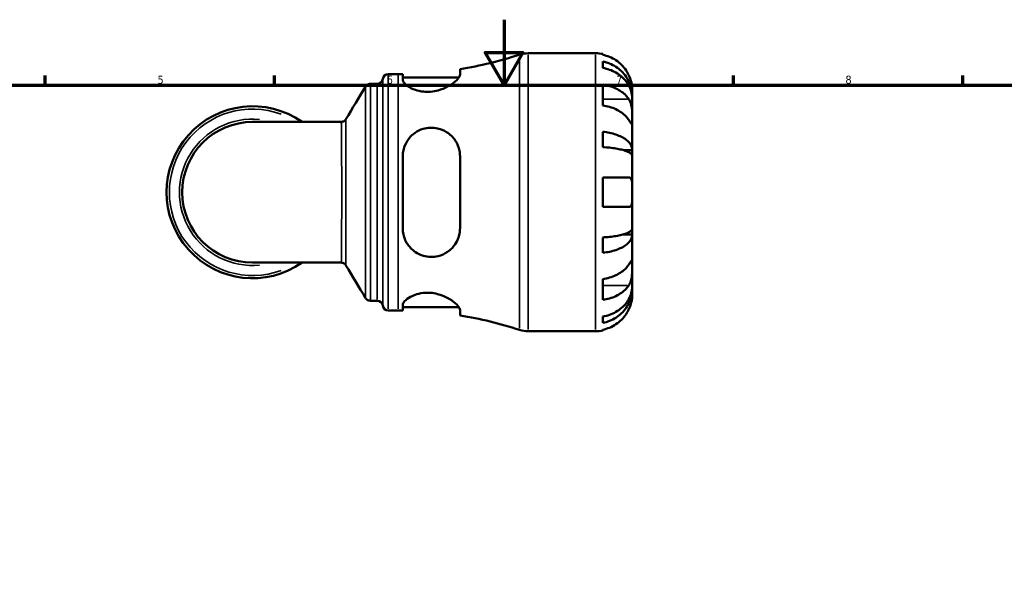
# Model space of a CAD drawing. Header units: millimetres. Extents: x 0 to 902, y 0 to 823.
# Tile 4 of 6: x 273 to 573, y 419 to 594. Entities that reach past the tile are written whole.
import ezdxf

# ---------------------------------------------------------------- set-up
doc = ezdxf.new("R2010")
doc.units = ezdxf.units.MM
for name, color, linetype, lineweight in [('Border (ISO)', 7, 'Continuous', 70), ('Visible (ISO)', 7, 'Continuous', 50), ('Visible Narrow (ISO)', 7, 'Continuous', 35)]:
    doc.layers.add(name, color=color, linetype=linetype, lineweight=lineweight)
doc.styles.add('Note Text (ISO)', font='tahoma.ttf')

# ---------------------------------------------------------------- blocks, each defined once
blk = doc.blocks.new('Borders Default Border')
at = {"layer": 'Border (ISO)'}
for p, q in [((280.3333282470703, 574.000015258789), (280.3333282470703, 576.8999862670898)), ((350.4166793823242, 574.000015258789), (350.4166793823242, 576.8999862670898)), ((490.5833435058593, 574.000015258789), (490.5833435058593, 576.8999862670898)), ((560.6666564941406, 574.000015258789), (560.6666564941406, 576.8999862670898))]:
    blk.add_line(p, q, dxfattribs=at)
at = {"layer": 'Border (ISO)', "flags": 128}
for points in [[(420.4999923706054, 594.0000152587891), (420.4999923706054, 574.000015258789), (414.7264862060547, 584.000015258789), (426.2734985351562, 584.000015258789), (420.4999923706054, 574.000015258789)], [(20, 20), (20, 574.000015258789), (820.999984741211, 574.000015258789), (820.999984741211, 20), (20, 20)]]:
    blk.add_lwpolyline(points, dxfattribs=at)
at = {"layer": 'Border (ISO)', "color": 232, "true_color": 0xca0064, "char_height": 2.5, "attachment_point": 7, "style": 'Note Text (ISO)'}
for s, insert in [('5', (314.6429940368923, 574.3473257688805)), ('6', (384.6603272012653, 574.3473257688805)), ('7', (454.7676605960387, 574.3999999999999)), ('8', (524.8089938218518, 574.3432739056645))]:
    blk.add_mtext(s, dxfattribs=dict(at, insert=insert))

msp = doc.modelspace()

# ---------------------------------------------------------------- linework, layer by layer
at = {"layer": 'Visible (ISO)'}
for p, q in [((427.9015110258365, 583.7379836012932), (448.4433892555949, 583.7379836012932)), ((450.6933892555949, 583.5106874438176), (450.6933892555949, 583.2704887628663)), ((450.6933892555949, 581.1945334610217), (450.6933892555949, 579.2500045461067)), ((407.0558892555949, 577.234355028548), (407.0558892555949, 578.8775738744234)), ((385.1308892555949, 577.3629836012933), (388.1708892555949, 577.3629836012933)), ((389.5558892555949, 577.3710781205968), (389.5558892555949, 575.6560096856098)), ((389.5558892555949, 576.3629836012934), (406.7261951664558, 576.3629836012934)), ((379.6539729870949, 574.3879836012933), (381.7575563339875, 574.3879836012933)), ((450.6933892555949, 574.1414335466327), (450.6933892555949, 567.7774725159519)), ((459.6933892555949, 570.4771165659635), (459.6933892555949, 572.4879836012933)), ((459.6933892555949, 570.4771165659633), (459.6586607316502, 570.4771165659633)), ((459.6933892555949, 569.7117497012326), (459.6933892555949, 570.4771165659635)), ((459.6933892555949, 563.3350705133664), (459.6933892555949, 569.7117497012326)), ((370.7478894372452, 562.7493336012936), (343.6933892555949, 562.7493336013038)), ((459.6933892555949, 554.114595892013), (459.6933892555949, 563.3350705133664)), ((450.6933892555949, 559.7330573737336), (450.6933892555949, 555.0385492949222)), ((459.6933892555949, 554.114595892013), (456.9645159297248, 554.114595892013)), ((459.6933892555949, 552.2668368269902), (459.6933892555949, 554.114595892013)), ((389.5558892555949, 552.237983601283), (389.5558892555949, 530.237983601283)), ((407.0558892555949, 530.2379836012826), (407.0558892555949, 552.2379836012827)), ((459.6933892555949, 541.237983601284), (459.6933892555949, 552.2668368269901)), ((450.6933892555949, 545.7379836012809), (450.6933892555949, 536.7379836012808)), ((459.6933892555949, 530.2091303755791), (459.6933892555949, 541.237983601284)), ((459.6933892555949, 528.3613713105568), (459.6933892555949, 530.2091303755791)), ((450.6933892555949, 527.4374179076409), (450.6933892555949, 522.7429098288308)), ((459.6933892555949, 528.3613713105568), (456.9645159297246, 528.3613713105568)), ((459.6933892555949, 519.1408966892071), (459.6933892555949, 528.3613713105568)), ((343.6933892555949, 519.7266336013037), (370.7478894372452, 519.7266336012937)), ((459.6933892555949, 512.7642175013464), (459.6933892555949, 519.1408966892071)), ((450.6933892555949, 514.6984946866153), (450.6933892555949, 508.3345336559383)), ((459.6933892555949, 511.9988506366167), (459.6586607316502, 511.9988506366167)), ((459.6933892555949, 511.9988506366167), (459.6933892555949, 512.7642175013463)), ((459.6933892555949, 509.9879836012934), (459.6933892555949, 511.9988506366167)), ((379.6539729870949, 508.0879836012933), (381.7575563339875, 508.0879836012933)), ((389.5558892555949, 506.8199575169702), (389.5558892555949, 505.1048890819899)), ((389.5558892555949, 506.1129836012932), (406.7261951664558, 506.1129836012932)), ((385.1308892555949, 505.1129836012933), (388.1708892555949, 505.1129836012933)), ((407.0558892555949, 503.5983933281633), (407.0558892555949, 505.2416121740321)), ((450.6933892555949, 503.225962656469), (450.6933892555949, 501.2814337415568)), ((427.9015110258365, 498.7379836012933), (448.4433892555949, 498.7379836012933)), ((450.6933892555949, 499.2054784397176), (450.6933892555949, 498.9652797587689))]:
    msp.add_line(p, q, dxfattribs=at)
for centre, radius, start, end in [((427.9015110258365, 575.2379836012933), 8.500000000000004, 90.00000000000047, 108.2314528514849), ((448.4433892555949, 572.4879836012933), 11.25, 78.46304096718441, 90), ((388.1708892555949, 695.856154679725), 118.4931710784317, 279.1706947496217, 288.2314528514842), ((381.7575563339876, 576.0879836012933), 1.7, 270, 352.819244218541), ((385.1308892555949, 575.6629836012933), 1.7, 90, 172.8192442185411), ((388.1708892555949, 695.856154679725), 118.4931710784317, 270, 270.6697133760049), ((343.6933892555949, 541.2379836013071), 26.29165, 54.90319877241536, 305.0968012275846), ((343.6933892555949, 541.2379836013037), 21.51135, 90, 270), ((381.7575563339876, 506.3879836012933), 1.7, 7.180755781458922, 90), ((385.1308892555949, 506.8129836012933), 1.7, 187.1807557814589, 270), ((388.1708892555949, 386.6198125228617), 118.4931710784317, 89.33028662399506, 90), ((388.1708892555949, 386.6198125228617), 118.4931710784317, 71.7685471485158, 80.82930525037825), ((427.9015110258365, 507.2379836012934), 8.500000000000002, 251.7685471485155, 270), ((448.4433892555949, 509.9879836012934), 11.25, 270, 281.5369590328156)]:
    msp.add_arc(centre, radius, start, end, dxfattribs=at)
for points, knots in [([(458.6264135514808, 576.987983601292), (458.3932783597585, 577.4883396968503), (458.1104954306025, 577.9965219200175), (457.3680064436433, 579.112759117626), (456.8789664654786, 579.7014749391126), (455.8960099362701, 580.6879855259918), (455.3120167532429, 581.1771103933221), (454.0538952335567, 582.0208968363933), (453.3797560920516, 582.3755423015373), (452.1159578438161, 582.9006289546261), (451.4130869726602, 583.1227415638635), (450.6933892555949, 583.2704887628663)], [5.502271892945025, 5.502271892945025, 5.502271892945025, 5.502271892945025, 5.661726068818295, 5.661726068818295, 5.871113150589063, 5.871113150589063, 6.079513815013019, 6.079513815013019, 6.287914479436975, 6.287914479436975, 6.490075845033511, 6.490075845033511, 6.490075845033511, 6.490075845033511]), ([(450.6933892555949, 581.1945334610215), (451.4146565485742, 581.051543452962), (452.1191536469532, 580.8363958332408), (453.3842908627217, 580.3281874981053), (454.0584740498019, 579.9853690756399), (455.3168839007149, 579.1696238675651), (455.9011165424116, 578.6967057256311), (456.8835354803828, 577.7436708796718), (457.3719645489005, 577.1755136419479), (458.2141132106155, 575.9522356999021), (458.5678472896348, 575.2971243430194), (459.1006986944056, 574.0487709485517), (459.3284366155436, 573.3403037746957), (459.6247716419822, 571.8927956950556), (459.6933892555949, 571.1537587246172), (459.6933892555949, 570.4771165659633)], [0.2134336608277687, 0.2134336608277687, 0.2134336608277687, 0.2134336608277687, 0.4160099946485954, 0.4160099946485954, 0.6243484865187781, 0.6243484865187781, 0.8326869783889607, 0.8326869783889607, 1.04157187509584, 1.04157187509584, 1.250456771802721, 1.250456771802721, 1.460127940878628, 1.460127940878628, 1.669799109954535, 1.669799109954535, 1.669799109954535, 1.669799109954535]), ([(459.6933892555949, 569.7117497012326), (459.6933892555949, 570.3139456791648), (459.6247716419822, 570.9716716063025), (459.3284366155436, 572.2599205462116), (459.1006986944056, 572.8904400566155), (458.5678472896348, 574.0014459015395), (458.2141132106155, 574.5844799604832), (457.3719645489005, 575.6731692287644), (456.8835354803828, 576.1788161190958), (455.9011165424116, 577.0269952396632), (455.3168839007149, 577.4478815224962), (454.0584740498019, 578.1738760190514), (453.3842908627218, 578.4789765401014), (452.1191536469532, 578.9312702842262), (451.4146565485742, 579.1227467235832), (450.6933892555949, 579.2500045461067)], [5.016116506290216, 5.016116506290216, 5.016116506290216, 5.016116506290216, 5.225787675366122, 5.225787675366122, 5.435458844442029, 5.435458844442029, 5.64434374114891, 5.64434374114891, 5.85322863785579, 5.85322863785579, 6.061567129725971, 6.061567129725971, 6.269905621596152, 6.269905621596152, 6.472481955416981, 6.472481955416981, 6.472481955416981, 6.472481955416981]), ([(407.0558892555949, 577.234355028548), (407.0558892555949, 577.0636806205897), (407.0024582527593, 576.871569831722), (406.6779546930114, 576.2128810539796), (406.232895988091, 575.688023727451), (404.9832492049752, 574.599006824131), (404.1729579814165, 574.0322508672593), (402.3754598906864, 573.079041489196), (401.4161592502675, 572.6783887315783), (399.623757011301, 572.1866477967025), (398.8433724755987, 572.0439513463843), (397.305873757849, 571.9202001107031), (396.5721928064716, 571.9307749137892), (394.9843048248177, 572.100101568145), (394.1686501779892, 572.2894433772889), (392.4441867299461, 572.8751043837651), (391.6149133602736, 573.3143060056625), (390.3248434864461, 574.2381098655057), (389.877274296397, 574.7240553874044), (389.5964274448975, 575.3350127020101), (389.5558892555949, 575.5005530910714), (389.5558892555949, 575.6560096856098)], [-3.11901105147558, -3.11901105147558, -3.11901105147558, -3.11901105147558, -2.94252178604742, -2.94252178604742, -2.565832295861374, -2.565832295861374, -2.186634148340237, -2.186634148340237, -1.851984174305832, -1.851984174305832, -1.611526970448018, -1.611526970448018, -1.38708334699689, -1.38708334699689, -1.110610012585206, -1.110610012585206, -0.7372166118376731, -0.7372166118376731, -0.3497411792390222, -0.3497411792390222, -0.195821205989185, -0.195821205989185, -0.195821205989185, -0.195821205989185]), ([(459.6933892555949, 572.4879836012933), (459.6933892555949, 572.4879836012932), (459.6938638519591, 572.5415765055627), (459.6897749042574, 572.7641239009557), (459.6845434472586, 572.943232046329), (459.642381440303, 573.4870146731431), (459.5956215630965, 573.8860496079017), (459.4420595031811, 574.6534635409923), (459.3628043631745, 574.9786814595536), (459.1849787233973, 575.5776627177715), (459.0961016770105, 575.842836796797), (458.8905381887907, 576.3897433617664), (458.7734924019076, 576.669455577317), (458.6396725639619, 576.9594582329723), (458.6330557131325, 576.973728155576), (458.6264135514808, 576.987983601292)], [-3.126212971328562, -3.126212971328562, -3.126212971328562, -3.126212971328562, -3.005921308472, -3.005921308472, -2.872956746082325, -2.872956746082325, -2.697893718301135, -2.697893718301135, -2.583387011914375, -2.583387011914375, -2.495475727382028, -2.495475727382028, -2.403102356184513, -2.403102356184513, -2.398316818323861, -2.398316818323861, -2.398316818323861, -2.398316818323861]), ([(378.1957890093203, 573.5619194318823), (378.221439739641, 573.6047152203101), (378.2525635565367, 573.6527184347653), (378.3339516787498, 573.7613868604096), (378.3841635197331, 573.82223356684), (378.5174784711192, 573.955780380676), (378.600852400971, 574.0289024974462), (378.8183543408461, 574.1742065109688), (378.9537010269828, 574.2463867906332), (379.2766962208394, 574.3543141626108), (379.4645550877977, 574.3879836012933), (379.6539729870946, 574.3879836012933)], [3.140074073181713, 3.140074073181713, 3.140074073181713, 3.140074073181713, 3.140380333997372, 3.140380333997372, 3.140686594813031, 3.140686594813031, 3.14099285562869, 3.14099285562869, 3.141299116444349, 3.141299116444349, 3.141605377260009, 3.141605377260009, 3.141605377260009, 3.141605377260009]), ([(450.6933892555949, 574.1414335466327), (451.4130869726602, 574.0369605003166), (452.1159578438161, 573.8799031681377), (453.3797560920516, 573.5086108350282), (454.0538952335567, 573.257838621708), (455.3120167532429, 572.6611915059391), (455.8960099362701, 572.3153279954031), (456.8789664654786, 571.6177596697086), (457.3680064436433, 571.2014747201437), (458.1104954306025, 570.4121758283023), (458.3932783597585, 570.0528367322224), (458.6264135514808, 569.6990315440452)], [0.2134384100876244, 0.2134384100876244, 0.2134384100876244, 0.2134384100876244, 0.4155997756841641, 0.4155997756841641, 0.6240004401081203, 0.6240004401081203, 0.8324011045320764, 0.8324011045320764, 1.041788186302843, 1.041788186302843, 1.201242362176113, 1.201242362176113, 1.201242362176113, 1.201242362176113]), ([(458.6264135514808, 569.6990315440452), (458.6851998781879, 569.6098176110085), (458.7419308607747, 569.5161574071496), (458.9182437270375, 569.198884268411), (459.0280274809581, 568.9591322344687), (459.2275396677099, 568.4251225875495), (459.3144456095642, 568.1313636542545), (459.4879257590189, 567.3839829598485), (459.5568985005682, 566.9241638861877), (459.6576914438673, 565.8920719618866), (459.6778011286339, 565.331202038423), (459.6955425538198, 564.255871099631), (459.6933892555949, 563.7559521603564), (459.6933892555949, 563.3350705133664)], [-0.7247441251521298, -0.7247441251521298, -0.7247441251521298, -0.7247441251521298, -0.6829268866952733, -0.6829268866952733, -0.5894676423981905, -0.5894676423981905, -0.4901438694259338, -0.4901438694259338, -0.3493351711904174, -0.3493351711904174, -0.1785649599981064, -0.1785649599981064, 0, 0, 0, 0]), ([(458.6264135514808, 563.3350705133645), (458.3932783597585, 563.6888757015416), (458.1104954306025, 564.0482147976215), (457.3680064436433, 564.8375136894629), (456.8789664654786, 565.2537986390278), (455.8960099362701, 565.9513669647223), (455.3120167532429, 566.2972304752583), (454.0538952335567, 566.8938775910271), (453.3797560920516, 567.1446498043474), (452.1159578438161, 567.5159421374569), (451.4130869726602, 567.6729994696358), (450.6933892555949, 567.7774725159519)], [5.502271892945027, 5.502271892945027, 5.502271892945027, 5.502271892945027, 5.661726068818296, 5.661726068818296, 5.871113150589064, 5.871113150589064, 6.079513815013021, 6.079513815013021, 6.287914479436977, 6.287914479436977, 6.490075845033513, 6.490075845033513, 6.490075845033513, 6.490075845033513]), ([(370.7478894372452, 562.7493336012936), (370.9299276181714, 562.7493336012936), (371.1115583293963, 562.7804103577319), (371.43020492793, 562.8832608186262), (371.566459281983, 562.9537408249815), (371.7868148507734, 563.0976240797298), (371.8720711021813, 563.1709053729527), (372.0086652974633, 563.3055736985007), (372.0603158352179, 563.3673559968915), (372.1440150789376, 563.4779739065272), (372.1760297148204, 563.526998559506), (372.2027530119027, 563.5713621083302), (372.2031294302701, 563.5719879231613), (372.203504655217, 563.5726126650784)], [-1.555141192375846, -1.555141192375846, -1.555141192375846, -1.555141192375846, -1.552941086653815, -1.552941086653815, -1.550708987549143, -1.550708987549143, -1.548476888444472, -1.548476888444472, -1.546244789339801, -1.546244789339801, -1.544012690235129, -1.544012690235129, -1.543980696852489, -1.543980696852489, -1.543980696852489, -1.543980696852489]), ([(459.6933892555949, 563.3350705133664), (459.6933892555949, 563.0939356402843), (459.6936413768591, 562.8810135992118), (459.691520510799, 562.5073325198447), (459.6889232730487, 562.3525772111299), (459.6675615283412, 562.0874379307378), (459.6434640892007, 562.0127487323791), (459.543468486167, 562.0215189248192), (459.4707462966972, 562.0972779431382), (459.2919714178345, 562.3360233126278), (459.2038463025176, 562.4641534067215), (459.0006879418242, 562.76698872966), (458.887680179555, 562.9384748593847), (458.718600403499, 563.1951288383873), (458.673152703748, 563.2641393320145), (458.6264135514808, 563.3350705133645)], [0, 0, 0, 0, 0.1023048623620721, 0.1023048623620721, 0.211653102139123, 0.211653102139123, 0.3586874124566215, 0.3586874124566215, 0.4986153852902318, 0.4986153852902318, 0.596138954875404, 0.596138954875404, 0.690342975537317, 0.690342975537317, 0.7235502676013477, 0.7235502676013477, 0.7235502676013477, 0.7235502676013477]), ([(389.5558892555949, 552.237983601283), (389.5558892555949, 552.7028883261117), (389.5929237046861, 553.16533393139), (389.8503076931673, 554.7728948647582), (390.2618016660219, 555.8683458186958), (391.4877137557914, 557.8468749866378), (392.3123896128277, 558.7269372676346), (394.0413539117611, 559.9307730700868), (394.8633263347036, 560.3355642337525), (396.460795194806, 560.8234636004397), (397.1957355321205, 560.9492746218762), (398.7192063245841, 561.0128440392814), (399.4849302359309, 560.9411268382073), (401.2097979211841, 560.553783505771), (402.1247938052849, 560.1690451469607), (404.0195221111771, 558.9860924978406), (404.9289165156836, 558.091509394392), (406.2383801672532, 556.100485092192), (406.6822183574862, 555.0263506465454), (407.0033556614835, 553.3393748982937), (407.0558892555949, 552.7917840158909), (407.0558892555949, 552.2379836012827)], [-3.074480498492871, -3.074480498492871, -3.074480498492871, -3.074480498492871, -2.927547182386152, -2.927547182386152, -2.556465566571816, -2.556465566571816, -2.177029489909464, -2.177029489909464, -1.896254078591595, -1.896254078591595, -1.671179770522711, -1.671179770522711, -1.436217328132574, -1.436217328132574, -1.122131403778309, -1.122131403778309, -0.7060754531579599, -0.7060754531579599, -0.3297742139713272, -0.3297742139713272, -0.1550611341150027, -0.1550611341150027, -0.1550611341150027, -0.1550611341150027]), ([(450.6933892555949, 559.7330573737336), (451.4146565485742, 559.6580967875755), (452.1191536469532, 559.5453085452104), (453.3842908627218, 559.2788871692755), (454.058474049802, 559.0991692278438), (455.316883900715, 558.6715257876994), (455.9011165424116, 558.423604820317), (456.8835354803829, 557.9239891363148), (457.3719645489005, 557.6261403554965), (458.2141132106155, 556.9848533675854), (458.5678472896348, 556.6414200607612), (459.1006986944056, 555.9869876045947), (459.3284366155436, 555.6155832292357), (459.6247716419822, 554.8567466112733), (459.6933892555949, 554.4693164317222), (459.6933892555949, 554.114595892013)], [0.2134336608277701, 0.2134336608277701, 0.2134336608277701, 0.2134336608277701, 0.4160099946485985, 0.4160099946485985, 0.6243484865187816, 0.6243484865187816, 0.8326869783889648, 0.8326869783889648, 1.041571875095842, 1.041571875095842, 1.250456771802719, 1.250456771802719, 1.460127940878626, 1.460127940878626, 1.669799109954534, 1.669799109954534, 1.669799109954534, 1.669799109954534]), ([(459.6933892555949, 552.2668368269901), (459.6933892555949, 552.4418283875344), (459.6247716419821, 552.6329563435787), (459.3284366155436, 553.0073073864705), (459.1006986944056, 553.1905294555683), (458.5678472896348, 553.5133755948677), (458.2141132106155, 553.6827989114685), (457.3719645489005, 553.999160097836), (456.8835354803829, 554.1460955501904), (455.9011165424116, 554.3925671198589), (455.3168839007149, 554.514872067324), (454.0584740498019, 554.7258381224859), (453.3842908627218, 554.8144969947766), (452.1191536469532, 554.9459286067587), (451.4146565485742, 555.0015695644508), (450.6933892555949, 555.0385492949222)], [5.016116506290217, 5.016116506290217, 5.016116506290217, 5.016116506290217, 5.225787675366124, 5.225787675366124, 5.435458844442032, 5.435458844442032, 5.644343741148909, 5.644343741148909, 5.853228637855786, 5.853228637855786, 6.061567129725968, 6.061567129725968, 6.269905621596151, 6.269905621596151, 6.472481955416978, 6.472481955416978, 6.472481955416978, 6.472481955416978]), ([(450.6933892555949, 545.7379836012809), (451.4130869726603, 545.7379836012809), (452.1159578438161, 545.737983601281), (453.3797560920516, 545.7379836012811), (454.0538952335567, 545.7379836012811), (455.3120167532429, 545.7379836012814), (455.8960099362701, 545.7379836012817), (456.8789664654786, 545.7379836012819), (457.3680064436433, 545.7379836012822), (458.1104954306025, 545.7379836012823), (458.3932783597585, 545.7379836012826), (458.6264135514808, 545.7379836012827)], [0.2134384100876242, 0.2134384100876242, 0.2134384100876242, 0.2134384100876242, 0.4155997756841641, 0.4155997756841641, 0.6240004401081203, 0.6240004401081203, 0.8324011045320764, 0.8324011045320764, 1.041788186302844, 1.041788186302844, 1.201242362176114, 1.201242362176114, 1.201242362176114, 1.201242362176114]), ([(458.6264135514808, 545.7379836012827), (458.6986653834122, 545.7379836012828), (458.7677312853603, 545.7299715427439), (458.9431240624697, 545.6859772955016), (459.0424338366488, 545.634960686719), (459.2289120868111, 545.4746608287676), (459.3123913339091, 545.3601675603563), (459.486547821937, 544.9967960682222), (459.556936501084, 544.7136969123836), (459.657931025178, 543.968240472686), (459.6778519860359, 543.4922834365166), (459.6955551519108, 542.4211367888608), (459.6933892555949, 541.8322393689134), (459.6933892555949, 541.237983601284)], [-0.7196886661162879, -0.7196886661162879, -0.7196886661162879, -0.7196886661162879, -0.6691334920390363, -0.6691334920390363, -0.5844829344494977, -0.5844829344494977, -0.4900849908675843, -0.4900849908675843, -0.3476598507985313, -0.3476598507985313, -0.1782767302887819, -0.1782767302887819, 0, 0, 0, 0]), ([(459.6933892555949, 541.237983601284), (459.6933892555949, 540.8370113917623), (459.6938638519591, 540.4379027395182), (459.6897749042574, 539.623886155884), (459.6845434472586, 539.216949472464), (459.642381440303, 538.3517160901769), (459.5956215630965, 537.9280053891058), (459.4420595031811, 537.3727121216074), (459.3628043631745, 537.1949813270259), (459.1849787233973, 536.955521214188), (459.0961016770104, 536.8776421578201), (458.8905381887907, 536.768784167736), (458.7734924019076, 536.7408103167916), (458.6396725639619, 536.7380513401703), (458.6330557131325, 536.7379836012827), (458.6264135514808, 536.7379836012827)], [-3.126212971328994, -3.126212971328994, -3.126212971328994, -3.126212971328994, -3.005921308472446, -3.005921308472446, -2.872956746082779, -2.872956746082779, -2.697893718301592, -2.697893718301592, -2.583387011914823, -2.583387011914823, -2.495475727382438, -2.495475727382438, -2.403102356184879, -2.403102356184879, -2.398316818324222, -2.398316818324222, -2.398316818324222, -2.398316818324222]), ([(458.6264135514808, 536.7379836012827), (458.3932783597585, 536.7379836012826), (458.1104954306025, 536.7379836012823), (457.3680064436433, 536.737983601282), (456.8789664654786, 536.7379836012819), (455.8960099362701, 536.7379836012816), (455.3120167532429, 536.7379836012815), (454.0538952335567, 536.7379836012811), (453.3797560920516, 536.7379836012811), (452.1159578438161, 536.737983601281), (451.4130869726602, 536.7379836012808), (450.6933892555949, 536.7379836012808)], [5.502271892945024, 5.502271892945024, 5.502271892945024, 5.502271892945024, 5.661726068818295, 5.661726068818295, 5.871113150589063, 5.871113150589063, 6.079513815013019, 6.079513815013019, 6.287914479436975, 6.287914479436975, 6.490075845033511, 6.490075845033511, 6.490075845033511, 6.490075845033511]), ([(407.0558892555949, 530.2379836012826), (407.0558892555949, 529.6794691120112), (407.0024582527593, 529.1272835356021), (406.6779546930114, 527.4372095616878), (406.2328959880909, 526.3644408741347), (404.9832492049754, 524.4698184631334), (404.1729579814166, 523.6447069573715), (402.3754598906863, 522.4253041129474), (401.4161592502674, 521.9892960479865), (399.623757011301, 521.5534826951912), (398.8433724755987, 521.4683456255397), (397.305873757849, 521.5136548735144), (396.5721928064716, 521.6295066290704), (394.9843048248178, 522.0916510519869), (394.1686501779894, 522.4774642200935), (392.444186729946, 523.6330231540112), (391.6149133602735, 524.4819263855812), (390.324843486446, 526.455504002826), (389.877274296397, 527.5923455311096), (389.5964274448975, 529.2678951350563), (389.5558892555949, 529.7515736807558), (389.5558892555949, 530.2379836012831)], [-3.119011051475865, -3.119011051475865, -3.119011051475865, -3.119011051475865, -2.942521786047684, -2.942521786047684, -2.565832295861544, -2.565832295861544, -2.186634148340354, -2.186634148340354, -1.851984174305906, -1.851984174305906, -1.611526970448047, -1.611526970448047, -1.387083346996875, -1.387083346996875, -1.110610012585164, -1.110610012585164, -0.737216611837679, -0.737216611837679, -0.3497411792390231, -0.3497411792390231, -0.1958212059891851, -0.1958212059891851, -0.1958212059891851, -0.1958212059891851]), ([(450.6933892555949, 527.4374179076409), (451.4146565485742, 527.4743976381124), (452.1191536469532, 527.5300385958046), (453.3842908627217, 527.6614702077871), (454.0584740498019, 527.7501290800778), (455.3168839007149, 527.9610951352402), (455.9011165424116, 528.0834000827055), (456.8835354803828, 528.3298716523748), (457.3719645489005, 528.4768071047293), (458.2141132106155, 528.7931682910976), (458.5678472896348, 528.9625916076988), (459.1006986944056, 529.2854377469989), (459.3284366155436, 529.4686598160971), (459.6247716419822, 529.8430108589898), (459.6933892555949, 530.0341388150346), (459.6933892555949, 530.2091303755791)], [0.2134336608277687, 0.2134336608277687, 0.2134336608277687, 0.2134336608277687, 0.4160099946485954, 0.4160099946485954, 0.6243484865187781, 0.6243484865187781, 0.8326869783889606, 0.8326869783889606, 1.04157187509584, 1.04157187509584, 1.250456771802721, 1.250456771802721, 1.460127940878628, 1.460127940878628, 1.669799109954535, 1.669799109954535, 1.669799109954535, 1.669799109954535]), ([(459.6933892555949, 528.3613713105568), (459.6933892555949, 528.006650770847), (459.6247716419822, 527.6192205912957), (459.3284366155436, 526.8603839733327), (459.1006986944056, 526.4889795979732), (458.5678472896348, 525.834547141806), (458.2141132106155, 525.4911138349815), (457.3719645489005, 524.8498268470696), (456.8835354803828, 524.5519780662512), (455.9011165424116, 524.0523623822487), (455.3168839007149, 523.8044414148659), (454.0584740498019, 523.376797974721), (453.3842908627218, 523.1970800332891), (452.1191536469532, 522.9306586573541), (451.4146565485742, 522.8178704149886), (450.6933892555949, 522.7429098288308)], [5.016116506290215, 5.016116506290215, 5.016116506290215, 5.016116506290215, 5.225787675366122, 5.225787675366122, 5.435458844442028, 5.435458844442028, 5.644343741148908, 5.644343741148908, 5.853228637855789, 5.853228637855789, 6.06156712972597, 6.06156712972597, 6.269905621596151, 6.269905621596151, 6.472481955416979, 6.472481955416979, 6.472481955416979, 6.472481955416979]), ([(458.6264135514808, 519.1408966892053), (458.6851998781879, 519.2301106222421), (458.7419308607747, 519.3162694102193), (458.9182437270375, 519.5838281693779), (459.0280274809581, 519.7502075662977), (459.2275396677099, 520.0464899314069), (459.3144456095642, 520.1717934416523), (459.4879257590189, 520.3983003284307), (459.5568985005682, 520.464673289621), (459.6576914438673, 520.4510691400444), (459.6778011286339, 520.3369091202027), (459.6955425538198, 519.8946867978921), (459.6933892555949, 519.5617783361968), (459.6933892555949, 519.1408966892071)], [-0.7247441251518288, -0.7247441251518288, -0.7247441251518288, -0.7247441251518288, -0.682926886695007, -0.682926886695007, -0.5894676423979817, -0.5894676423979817, -0.4901438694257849, -0.4901438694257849, -0.3493351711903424, -0.3493351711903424, -0.1785649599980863, -0.1785649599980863, 0, 0, 0, 0]), ([(372.203504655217, 518.9033545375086), (372.177325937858, 518.9469415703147), (372.1455213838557, 518.9957974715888), (372.0623947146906, 519.1060601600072), (372.0111083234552, 519.1676531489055), (371.8754771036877, 519.3020216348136), (371.7908290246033, 519.3751908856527), (371.5718839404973, 519.5191930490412), (371.4364407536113, 519.5899244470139), (371.1167893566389, 519.694605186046), (370.9325733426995, 519.7266336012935), (370.7478894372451, 519.7266336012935)], [1.543986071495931, 1.543986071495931, 1.543986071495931, 1.543986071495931, 1.546218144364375, 1.546218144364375, 1.548450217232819, 1.548450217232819, 1.550682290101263, 1.550682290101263, 1.552914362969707, 1.552914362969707, 1.555146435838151, 1.555146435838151, 1.555146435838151, 1.555146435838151]), ([(450.6933892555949, 514.6984946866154), (451.4130869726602, 514.8029677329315), (452.1159578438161, 514.9600250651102), (453.3797560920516, 515.3313173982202), (454.0538952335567, 515.5820896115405), (455.3120167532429, 516.1787367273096), (455.8960099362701, 516.5246002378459), (456.8789664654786, 517.2221685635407), (457.3680064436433, 517.6384535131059), (458.1104954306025, 518.4277524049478), (458.3932783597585, 518.7870915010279), (458.6264135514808, 519.1408966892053)], [0.2134384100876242, 0.2134384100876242, 0.2134384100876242, 0.2134384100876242, 0.4155997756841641, 0.4155997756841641, 0.6240004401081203, 0.6240004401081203, 0.8324011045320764, 0.8324011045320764, 1.041788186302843, 1.041788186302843, 1.201242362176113, 1.201242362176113, 1.201242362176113, 1.201242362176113]), ([(459.6933892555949, 519.1408966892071), (459.6933892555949, 518.8997618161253), (459.6936413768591, 518.6320191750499), (459.691520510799, 518.0337566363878), (459.6889232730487, 517.7024136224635), (459.6675615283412, 516.8907548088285), (459.6434640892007, 516.404625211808), (459.543468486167, 515.453748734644), (459.4707462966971, 514.998564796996), (459.2919714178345, 514.2649870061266), (459.2038463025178, 513.9792220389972), (459.0006879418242, 513.4537550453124), (458.887680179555, 513.2153823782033), (458.7186004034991, 512.9216197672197), (458.673152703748, 512.8478668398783), (458.6264135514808, 512.7769356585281)], [0, 0, 0, 0, 0.1023048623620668, 0.1023048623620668, 0.2116531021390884, 0.2116531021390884, 0.3586874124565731, 0.3586874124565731, 0.4986153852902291, 0.4986153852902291, 0.5961389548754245, 0.5961389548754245, 0.6903429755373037, 0.6903429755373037, 0.7235502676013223, 0.7235502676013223, 0.7235502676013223, 0.7235502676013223]), ([(458.6264135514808, 512.7769356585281), (458.3932783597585, 512.4231304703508), (458.1104954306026, 512.0637913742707), (457.3680064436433, 511.2744924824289), (456.8789664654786, 510.8582075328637), (455.8960099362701, 510.160639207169), (455.3120167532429, 509.8147756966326), (454.0538952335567, 509.2181285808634), (453.3797560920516, 508.9673563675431), (452.1159578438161, 508.5960640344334), (451.4130869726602, 508.4390067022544), (450.6933892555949, 508.3345336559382)], [5.502271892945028, 5.502271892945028, 5.502271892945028, 5.502271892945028, 5.661726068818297, 5.661726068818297, 5.871113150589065, 5.871113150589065, 6.079513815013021, 6.079513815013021, 6.287914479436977, 6.287914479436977, 6.490075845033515, 6.490075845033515, 6.490075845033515, 6.490075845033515]), ([(450.6933892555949, 503.225962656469), (451.4146565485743, 503.3532204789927), (452.1191536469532, 503.5446969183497), (453.3842908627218, 503.9969906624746), (454.0584740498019, 504.3020911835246), (455.3168839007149, 505.0280856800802), (455.9011165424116, 505.4489719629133), (456.8835354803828, 506.297151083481), (457.3719645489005, 506.8027979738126), (458.2141132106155, 507.891487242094), (458.5678472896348, 508.474521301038), (459.1006986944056, 509.5855271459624), (459.3284366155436, 510.2160466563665), (459.6247716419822, 511.504295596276), (459.6933892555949, 512.162021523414), (459.6933892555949, 512.7642175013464)], [0.2134336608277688, 0.2134336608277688, 0.2134336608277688, 0.2134336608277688, 0.4160099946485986, 0.4160099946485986, 0.62434848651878, 0.62434848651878, 0.8326869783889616, 0.8326869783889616, 1.041571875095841, 1.041571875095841, 1.250456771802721, 1.250456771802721, 1.460127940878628, 1.460127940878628, 1.669799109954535, 1.669799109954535, 1.669799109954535, 1.669799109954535]), ([(459.6933892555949, 511.9988506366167), (459.6933892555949, 511.3222084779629), (459.6247716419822, 510.5831715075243), (459.3284366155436, 509.1356634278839), (459.1006986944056, 508.4271962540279), (458.5678472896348, 507.1788428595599), (458.2141132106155, 506.5237315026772), (457.3719645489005, 505.3004535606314), (456.8835354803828, 504.7322963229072), (455.9011165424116, 503.7792614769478), (455.3168839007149, 503.3063433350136), (454.0584740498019, 502.4905981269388), (453.3842908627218, 502.1477797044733), (452.1191536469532, 501.6395713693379), (451.4146565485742, 501.4244237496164), (450.6933892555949, 501.2814337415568)], [5.016116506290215, 5.016116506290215, 5.016116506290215, 5.016116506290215, 5.225787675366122, 5.225787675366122, 5.435458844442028, 5.435458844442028, 5.644343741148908, 5.644343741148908, 5.853228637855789, 5.853228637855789, 6.06156712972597, 6.06156712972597, 6.269905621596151, 6.269905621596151, 6.472481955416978, 6.472481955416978, 6.472481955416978, 6.472481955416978]), ([(379.6539729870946, 508.0879836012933), (379.4726107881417, 508.0879836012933), (379.2925279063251, 508.1187351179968), (378.9723861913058, 508.2211610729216), (378.8345213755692, 508.2926343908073), (378.6127100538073, 508.4376684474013), (378.5275098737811, 508.5111651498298), (378.3913238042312, 508.6456560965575), (378.3400385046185, 508.707079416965), (378.2569676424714, 508.8168169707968), (378.2252302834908, 508.8653215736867), (378.1979810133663, 508.9103983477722), (378.1968798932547, 508.9122277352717), (378.1957890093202, 508.9140477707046)], [6.2831827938, 6.2831827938, 6.2831827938, 6.2831827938, 6.283476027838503, 6.283476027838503, 6.283782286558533, 6.283782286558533, 6.284088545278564, 6.284088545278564, 6.284394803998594, 6.284394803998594, 6.284701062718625, 6.284701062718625, 6.284714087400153, 6.284714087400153, 6.284714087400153, 6.284714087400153]), ([(389.5558892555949, 506.8199575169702), (389.5558892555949, 506.9685410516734), (389.5929237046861, 507.1263408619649), (389.8503076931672, 507.709309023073), (390.2618016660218, 508.1721220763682), (391.4877137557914, 509.0881067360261), (392.3123896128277, 509.5411999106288), (394.0413539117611, 510.1527436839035), (394.8633263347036, 510.3537171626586), (396.4607951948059, 510.5397482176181), (397.1957355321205, 510.5574758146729), (398.719206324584, 510.4485006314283), (399.4849302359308, 510.3171518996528), (401.2097979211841, 509.8656882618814), (402.124793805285, 509.5034030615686), (404.0195221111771, 508.5511084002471), (404.9289165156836, 507.9253529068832), (406.2383801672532, 506.7822109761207), (406.6822183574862, 506.2574294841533), (407.0033556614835, 505.6011577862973), (407.0558892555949, 505.4108460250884), (407.0558892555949, 505.2416121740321)], [-3.074480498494, -3.074480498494, -3.074480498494, -3.074480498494, -2.92754718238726, -2.92754718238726, -2.556465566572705, -2.556465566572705, -2.177029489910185, -2.177029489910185, -1.896254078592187, -1.896254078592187, -1.67117977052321, -1.67117977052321, -1.436217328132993, -1.436217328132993, -1.122131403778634, -1.122131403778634, -0.7060754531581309, -0.7060754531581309, -0.3297742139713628, -0.3297742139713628, -0.1550611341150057, -0.1550611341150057, -0.1550611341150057, -0.1550611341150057]), ([(458.6264135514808, 505.487983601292), (458.6986653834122, 505.643050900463), (458.7677312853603, 505.7994350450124), (458.9431240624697, 506.2196429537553), (459.0424338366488, 506.4831371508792), (459.2289120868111, 507.0346779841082), (459.3123913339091, 507.3192343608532), (459.486547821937, 508.0058377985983), (459.556936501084, 508.3853491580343), (459.657931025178, 509.1093607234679), (459.6778519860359, 509.4234470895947), (459.6955551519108, 509.8702600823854), (459.6933892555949, 509.9879836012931), (459.6933892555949, 509.9879836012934)], [-0.719688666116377, -0.719688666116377, -0.719688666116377, -0.719688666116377, -0.6691334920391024, -0.6691334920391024, -0.5844829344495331, -0.5844829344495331, -0.4900849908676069, -0.4900849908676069, -0.3476598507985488, -0.3476598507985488, -0.1782767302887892, -0.1782767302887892, 0, 0, 0, 0]), ([(450.6933892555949, 499.2054784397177), (451.4130869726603, 499.3532256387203), (452.1159578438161, 499.5753382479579), (453.3797560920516, 500.1004249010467), (454.0538952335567, 500.4550703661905), (455.3120167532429, 501.2988568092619), (455.8960099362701, 501.7879816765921), (456.8789664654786, 502.7744922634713), (457.3680064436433, 503.363208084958), (458.1104954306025, 504.4794452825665), (458.3932783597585, 504.9876275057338), (458.6264135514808, 505.487983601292)], [0.2134384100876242, 0.2134384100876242, 0.2134384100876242, 0.2134384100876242, 0.4155997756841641, 0.4155997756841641, 0.6240004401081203, 0.6240004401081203, 0.8324011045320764, 0.8324011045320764, 1.041788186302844, 1.041788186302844, 1.201242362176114, 1.201242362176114, 1.201242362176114, 1.201242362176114])]:
    msp.add_open_spline(points, degree=3, knots=knots, dxfattribs=at)
for points in [[(372.203504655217, 563.5726126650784), (374.2025003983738, 566.9008999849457), (376.199417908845, 570.2311653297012), (378.1957890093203, 573.5619194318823)], [(378.1957890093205, 508.914047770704), (376.1994179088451, 512.2448018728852), (374.2025003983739, 515.575067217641), (372.203504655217, 518.9033545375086)]]:
    msp.add_open_spline(points, degree=3, dxfattribs=at)
at = {"layer": 'Visible Narrow (ISO)'}
for p, q in [((425.2422319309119, 499.6826719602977), (425.2422319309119, 582.7932952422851)), ((427.9015110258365, 583.2147380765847), (427.9015110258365, 499.2612291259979)), ((448.4433892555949, 499.2612291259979), (448.4433892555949, 583.2147380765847)), ((383.4442227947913, 575.4490384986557), (383.4442227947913, 507.0269287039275)), ((385.1308892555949, 576.918224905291), (385.1308892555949, 505.5577422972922)), ((388.1708892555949, 505.5577422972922), (388.1708892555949, 576.918224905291)), ((381.7575563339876, 508.496115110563), (381.7575563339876, 573.9798520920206)), ((458.2297623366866, 569.6990315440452), (451.0900404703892, 569.6990315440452)), ((458.2297623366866, 512.7769356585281), (451.0900404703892, 512.7769356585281))]:
    msp.add_line(p, q, dxfattribs=at)
for centre, radius, start, end in [((343.6933892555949, 541.2379836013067), 25.44165, 69.95464264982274, 290.0453573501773), ((343.6933892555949, 541.2379836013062), 22.36134999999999, 84.73650407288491, 275.263495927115)]:
    msp.add_arc(centre, radius, start, end, dxfattribs=at)
for points, knots in [([(378.1967220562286, 573.1627251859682), (378.1972002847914, 572.7220205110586), (378.197614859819, 571.9201798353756), (378.1985759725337, 568.860133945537), (378.1990247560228, 565.9867322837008), (378.1997008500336, 558.7464725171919), (378.1999208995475, 554.3396969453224), (378.2001534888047, 545.0815941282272), (378.2001719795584, 540.2539689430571), (378.2000154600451, 530.6574421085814), (378.1998280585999, 525.9195457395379), (378.1992107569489, 517.9917622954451), (378.1987883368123, 514.7625709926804), (378.1977987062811, 510.9398150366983), (378.1973083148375, 509.8547919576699), (378.1967221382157, 509.3133786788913)], [3.297306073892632, 3.297306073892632, 3.297306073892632, 3.297306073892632, 3.558918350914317, 3.558918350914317, 3.997130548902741, 3.997130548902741, 4.449272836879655, 4.449272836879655, 4.887630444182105, 4.887630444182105, 5.354474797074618, 5.354474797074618, 5.806786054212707, 5.806786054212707, 6.127482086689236, 6.127482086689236, 6.127482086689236, 6.127482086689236]), ([(379.6581153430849, 508.4990786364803), (379.6606728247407, 509.0533568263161), (379.6627448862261, 510.1610950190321), (379.666898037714, 514.0712315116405), (379.6686230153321, 517.3830655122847), (379.6711310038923, 525.5167467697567), (379.6718799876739, 530.3789773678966), (379.6725067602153, 540.2279927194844), (379.6724331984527, 545.1829042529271), (379.6715005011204, 554.6843180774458), (379.6706184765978, 559.206454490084), (379.6678606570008, 566.6339696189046), (379.6660183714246, 569.5803634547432), (379.6619596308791, 572.708607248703), (379.6601986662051, 573.5263167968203), (379.6581150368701, 573.9770441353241)], [-6.126103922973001, -6.126103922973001, -6.126103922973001, -6.126103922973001, -5.806786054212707, -5.806786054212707, -5.354474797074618, -5.354474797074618, -4.887630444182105, -4.887630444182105, -4.449272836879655, -4.449272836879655, -3.997130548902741, -3.997130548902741, -3.558918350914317, -3.558918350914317, -3.298684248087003, -3.298684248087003, -3.298684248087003, -3.298684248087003]), ([(372.186158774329, 519.202365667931), (372.1809853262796, 519.3982472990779), (372.1766396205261, 519.6900157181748), (372.1636535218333, 521.0107416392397), (372.1577459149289, 522.4984364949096), (372.1491129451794, 526.3401928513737), (372.1463850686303, 528.6770120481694), (372.1427072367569, 533.8499941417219), (372.1417597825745, 536.6799509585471), (372.1412163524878, 542.4206916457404), (372.1416192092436, 545.3295696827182), (372.1439492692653, 550.8064978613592), (372.1458698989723, 553.3720343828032), (372.1521300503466, 557.7918550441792), (372.1564560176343, 559.638571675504), (372.1686949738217, 562.1103168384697), (372.1758607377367, 562.8835154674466), (372.186198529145, 563.2746800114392)], [-1.389587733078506, -1.389587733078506, -1.389587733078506, -1.389587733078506, -1.22776887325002, -1.22776887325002, -0.8373666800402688, -0.8373666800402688, -0.4539885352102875, -0.4539885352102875, -0.0740514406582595, -0.0740514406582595, 0.3048605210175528, 0.3048605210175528, 0.6847805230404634, 0.6847805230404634, 1.067961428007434, 1.067961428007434, 1.389582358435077, 1.389582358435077, 1.389582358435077, 1.389582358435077]), ([(370.7807804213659, 562.4916192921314), (370.8025023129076, 562.1244507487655), (370.8207159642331, 561.3660708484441), (370.8533501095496, 558.9501190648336), (370.8668048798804, 557.1717544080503), (370.8871474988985, 552.9166877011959), (370.8941025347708, 550.4472616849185), (370.9026006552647, 545.1758409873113), (370.9041594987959, 542.3762675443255), (370.9021241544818, 536.8511700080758), (370.8985159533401, 534.1274831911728), (370.8855575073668, 529.1482870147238), (370.8761519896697, 526.8987486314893), (370.8500577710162, 523.1993099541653), (370.8332122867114, 521.7659806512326), (370.8023646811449, 520.4683646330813), (370.7920253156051, 520.1749665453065), (370.780757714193, 519.985533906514)], [-1.399626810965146, -1.399626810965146, -1.399626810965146, -1.399626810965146, -1.067961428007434, -1.067961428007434, -0.6847805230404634, -0.6847805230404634, -0.3048605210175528, -0.3048605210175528, 0.0740514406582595, 0.0740514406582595, 0.4539885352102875, 0.4539885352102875, 0.8373666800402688, 0.8373666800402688, 1.22776887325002, 1.22776887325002, 1.399632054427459, 1.399632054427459, 1.399632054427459, 1.399632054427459])]:
    msp.add_open_spline(points, degree=3, knots=knots, dxfattribs=at)

# ---------------------------------------------------------------- block references
msp.add_blockref('Borders Default Border', (0, 0))

doc.saveas('drawing.dxf')
